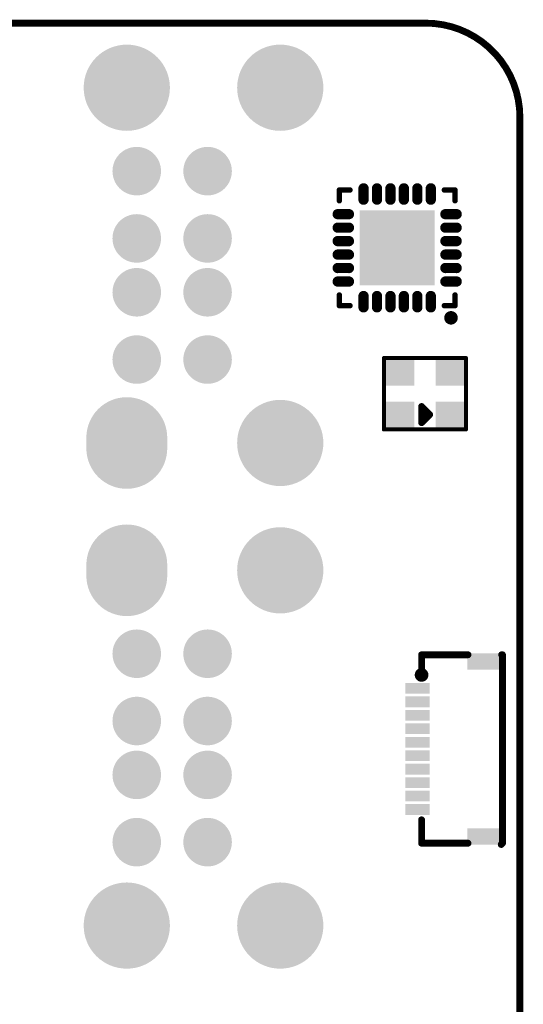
# Model space of a CAD drawing. Header units: millimetres. Extents: x 33.87 to 37.23, y 19.07 to 21.28.
# Tile 9 of 9: x 36.49 to 37.23, y 19.84 to 21.28. Entities that reach past the tile are written whole.
import ezdxf

# ---------------------------------------------------------------- set-up
doc = ezdxf.new("R2010")
doc.units = ezdxf.units.MM
doc.header["$MEASUREMENT"] = 0
for name, color, linetype in [('BottomLayer', 5, 'Continuous'), ('BottomOverlay', 54, 'Continuous'), ('BottomPaste', 16, 'Continuous'), ('BottomSolder', 6, 'Continuous'), ('KeepOutLayer', 6, 'Continuous'), ('MidLayer1', 16, 'Continuous'), ('MidLayer2', 76, 'Continuous'), ('MidLayer3', 90, 'Continuous'), ('MidLayer4', 156, 'Continuous'), ('MidLayer5', 130, 'Continuous'), ('MidLayer6', 216, 'Continuous'), ('MultiLayer', 9, 'Continuous')]:
    doc.layers.add(name, color=color, linetype=linetype)

# ---------------------------------------------------------------- blocks, each defined once
blk = doc.blocks.new('USB_HOST_2_16')
at = {"layer": 'BottomLayer'}
for points, const_width in [([(-0.1417, 0.2598, 1), (-0.0827, 0.2598, 1)], 0.0591), ([(0.0827, 0.2598, 1), (0.1417, 0.2598, 1)], 0.0591), ([(-0.1134, 0.1378, 1), (-0.0819, 0.1378, 1)], 0.0315), ([(-0.0098, 0.1378, 1), (0.0217, 0.1378, 1)], 0.0315), ([(-0.1134, 0.0394, 1), (-0.0819, 0.0394, 1)], 0.0315), ([(-0.0098, 0.0394, 1), (0.0217, 0.0394, 1)], 0.0315), ([(-0.1134, -0.0394, 1), (-0.0819, -0.0394, 1)], 0.0315), ([(-0.0098, -0.0394, 1), (0.0217, -0.0394, 1)], 0.0315), ([(-0.1134, -0.1378, 1), (-0.0819, -0.1378, 1)], 0.0315), ([(-0.0098, -0.1378, 1), (0.0217, -0.1378, 1)], 0.0315), ([(-0.1398, -0.252, 1), (-0.0846, -0.252, 1)], 0.0551), ([(0.0827, -0.2598, 1), (0.1417, -0.2598, 1)], 0.0591), ([(-0.1398, -0.2677, 1), (-0.0846, -0.2677, 1)], 0.0551)]:
    blk.add_lwpolyline(points, format="xyb", close=True, dxfattribs=dict(at, const_width=const_width))
at = {"layer": 'BottomLayer', "const_width": 0.1102}
blk.add_lwpolyline([(-0.1122, -0.252), (-0.1122, -0.2677)], dxfattribs=at)
at = {"layer": 'BottomSolder'}
for points, const_width in [([(-0.1437, 0.2598, 1), (-0.0807, 0.2598, 1)], 0.0631), ([(0.0807, 0.2598, 1), (0.1437, 0.2598, 1)], 0.0631), ([(-0.1154, 0.1378, 1), (-0.0799, 0.1378, 1)], 0.0355), ([(-0.0118, 0.1378, 1), (0.0237, 0.1378, 1)], 0.0355), ([(-0.1154, 0.0394, 1), (-0.0799, 0.0394, 1)], 0.0355), ([(-0.0118, 0.0394, 1), (0.0237, 0.0394, 1)], 0.0355), ([(-0.1154, -0.0394, 1), (-0.0799, -0.0394, 1)], 0.0355), ([(-0.0118, -0.0394, 1), (0.0237, -0.0394, 1)], 0.0355), ([(-0.1154, -0.1378, 1), (-0.0799, -0.1378, 1)], 0.0355), ([(-0.0118, -0.1378, 1), (0.0237, -0.1378, 1)], 0.0355), ([(-0.1418, -0.252, 1), (-0.0826, -0.252, 1)], 0.0591), ([(0.0807, -0.2598, 1), (0.1437, -0.2598, 1)], 0.0631), ([(-0.1418, -0.2677, 1), (-0.0826, -0.2677, 1)], 0.0591)]:
    blk.add_lwpolyline(points, format="xyb", close=True, dxfattribs=dict(at, const_width=const_width))
at = {"layer": 'BottomSolder', "const_width": 0.1182}
blk.add_lwpolyline([(-0.1122, -0.252), (-0.1122, -0.2677)], dxfattribs=at)
at = {"layer": 'MidLayer1'}
for points, const_width in [([(-0.1417, 0.2598, 1), (-0.0827, 0.2598, 1)], 0.0591), ([(0.0827, 0.2598, 1), (0.1417, 0.2598, 1)], 0.0591), ([(-0.1134, 0.1378, 1), (-0.0819, 0.1378, 1)], 0.0315), ([(-0.0098, 0.1378, 1), (0.0217, 0.1378, 1)], 0.0315), ([(-0.1134, 0.0394, 1), (-0.0819, 0.0394, 1)], 0.0315), ([(-0.0098, 0.0394, 1), (0.0217, 0.0394, 1)], 0.0315), ([(-0.1134, -0.0394, 1), (-0.0819, -0.0394, 1)], 0.0315), ([(-0.0098, -0.0394, 1), (0.0217, -0.0394, 1)], 0.0315), ([(-0.1134, -0.1378, 1), (-0.0819, -0.1378, 1)], 0.0315), ([(-0.0098, -0.1378, 1), (0.0217, -0.1378, 1)], 0.0315), ([(-0.1398, -0.252, 1), (-0.0846, -0.252, 1)], 0.0551), ([(0.0827, -0.2598, 1), (0.1417, -0.2598, 1)], 0.0591), ([(-0.1398, -0.2677, 1), (-0.0846, -0.2677, 1)], 0.0551)]:
    blk.add_lwpolyline(points, format="xyb", close=True, dxfattribs=dict(at, const_width=const_width))
at = {"layer": 'MidLayer1', "const_width": 0.1102}
blk.add_lwpolyline([(-0.1122, -0.252), (-0.1122, -0.2677)], dxfattribs=at)
at = {"layer": 'MidLayer2'}
for points, const_width in [([(-0.1417, 0.2598, 1), (-0.0827, 0.2598, 1)], 0.0591), ([(0.0827, 0.2598, 1), (0.1417, 0.2598, 1)], 0.0591), ([(-0.1134, 0.1378, 1), (-0.0819, 0.1378, 1)], 0.0315), ([(-0.0098, 0.1378, 1), (0.0217, 0.1378, 1)], 0.0315), ([(-0.1134, 0.0394, 1), (-0.0819, 0.0394, 1)], 0.0315), ([(-0.0098, 0.0394, 1), (0.0217, 0.0394, 1)], 0.0315), ([(-0.1134, -0.0394, 1), (-0.0819, -0.0394, 1)], 0.0315), ([(-0.0098, -0.0394, 1), (0.0217, -0.0394, 1)], 0.0315), ([(-0.1134, -0.1378, 1), (-0.0819, -0.1378, 1)], 0.0315), ([(-0.0098, -0.1378, 1), (0.0217, -0.1378, 1)], 0.0315), ([(-0.1398, -0.252, 1), (-0.0846, -0.252, 1)], 0.0551), ([(0.0827, -0.2598, 1), (0.1417, -0.2598, 1)], 0.0591), ([(-0.1398, -0.2677, 1), (-0.0846, -0.2677, 1)], 0.0551)]:
    blk.add_lwpolyline(points, format="xyb", close=True, dxfattribs=dict(at, const_width=const_width))
at = {"layer": 'MidLayer2', "const_width": 0.1102}
blk.add_lwpolyline([(-0.1122, -0.252), (-0.1122, -0.2677)], dxfattribs=at)
at = {"layer": 'MidLayer3'}
for points, const_width in [([(-0.1417, 0.2598, 1), (-0.0827, 0.2598, 1)], 0.0591), ([(0.0827, 0.2598, 1), (0.1417, 0.2598, 1)], 0.0591), ([(-0.1134, 0.1378, 1), (-0.0819, 0.1378, 1)], 0.0315), ([(-0.0098, 0.1378, 1), (0.0217, 0.1378, 1)], 0.0315), ([(-0.1134, 0.0394, 1), (-0.0819, 0.0394, 1)], 0.0315), ([(-0.0098, 0.0394, 1), (0.0217, 0.0394, 1)], 0.0315), ([(-0.1134, -0.0394, 1), (-0.0819, -0.0394, 1)], 0.0315), ([(-0.0098, -0.0394, 1), (0.0217, -0.0394, 1)], 0.0315), ([(-0.1134, -0.1378, 1), (-0.0819, -0.1378, 1)], 0.0315), ([(-0.0098, -0.1378, 1), (0.0217, -0.1378, 1)], 0.0315), ([(-0.1398, -0.252, 1), (-0.0846, -0.252, 1)], 0.0551), ([(0.0827, -0.2598, 1), (0.1417, -0.2598, 1)], 0.0591), ([(-0.1398, -0.2677, 1), (-0.0846, -0.2677, 1)], 0.0551)]:
    blk.add_lwpolyline(points, format="xyb", close=True, dxfattribs=dict(at, const_width=const_width))
at = {"layer": 'MidLayer3', "const_width": 0.1102}
blk.add_lwpolyline([(-0.1122, -0.252), (-0.1122, -0.2677)], dxfattribs=at)
at = {"layer": 'MidLayer4'}
for points, const_width in [([(-0.1417, 0.2598, 1), (-0.0827, 0.2598, 1)], 0.0591), ([(0.0827, 0.2598, 1), (0.1417, 0.2598, 1)], 0.0591), ([(-0.1134, 0.1378, 1), (-0.0819, 0.1378, 1)], 0.0315), ([(-0.0098, 0.1378, 1), (0.0217, 0.1378, 1)], 0.0315), ([(-0.1134, 0.0394, 1), (-0.0819, 0.0394, 1)], 0.0315), ([(-0.0098, 0.0394, 1), (0.0217, 0.0394, 1)], 0.0315), ([(-0.1134, -0.0394, 1), (-0.0819, -0.0394, 1)], 0.0315), ([(-0.0098, -0.0394, 1), (0.0217, -0.0394, 1)], 0.0315), ([(-0.1134, -0.1378, 1), (-0.0819, -0.1378, 1)], 0.0315), ([(-0.0098, -0.1378, 1), (0.0217, -0.1378, 1)], 0.0315), ([(-0.1398, -0.252, 1), (-0.0846, -0.252, 1)], 0.0551), ([(0.0827, -0.2598, 1), (0.1417, -0.2598, 1)], 0.0591), ([(-0.1398, -0.2677, 1), (-0.0846, -0.2677, 1)], 0.0551)]:
    blk.add_lwpolyline(points, format="xyb", close=True, dxfattribs=dict(at, const_width=const_width))
at = {"layer": 'MidLayer4', "const_width": 0.1102}
blk.add_lwpolyline([(-0.1122, -0.252), (-0.1122, -0.2677)], dxfattribs=at)
at = {"layer": 'MidLayer5'}
for points, const_width in [([(-0.1417, 0.2598, 1), (-0.0827, 0.2598, 1)], 0.0591), ([(0.0827, 0.2598, 1), (0.1417, 0.2598, 1)], 0.0591), ([(-0.1134, 0.1378, 1), (-0.0819, 0.1378, 1)], 0.0315), ([(-0.0098, 0.1378, 1), (0.0217, 0.1378, 1)], 0.0315), ([(-0.1134, 0.0394, 1), (-0.0819, 0.0394, 1)], 0.0315), ([(-0.0098, 0.0394, 1), (0.0217, 0.0394, 1)], 0.0315), ([(-0.1134, -0.0394, 1), (-0.0819, -0.0394, 1)], 0.0315), ([(-0.0098, -0.0394, 1), (0.0217, -0.0394, 1)], 0.0315), ([(-0.1134, -0.1378, 1), (-0.0819, -0.1378, 1)], 0.0315), ([(-0.0098, -0.1378, 1), (0.0217, -0.1378, 1)], 0.0315), ([(-0.1398, -0.252, 1), (-0.0846, -0.252, 1)], 0.0551), ([(0.0827, -0.2598, 1), (0.1417, -0.2598, 1)], 0.0591), ([(-0.1398, -0.2677, 1), (-0.0846, -0.2677, 1)], 0.0551)]:
    blk.add_lwpolyline(points, format="xyb", close=True, dxfattribs=dict(at, const_width=const_width))
at = {"layer": 'MidLayer5', "const_width": 0.1102}
blk.add_lwpolyline([(-0.1122, -0.252), (-0.1122, -0.2677)], dxfattribs=at)
at = {"layer": 'MidLayer6'}
for points, const_width in [([(-0.1417, 0.2598, 1), (-0.0827, 0.2598, 1)], 0.0591), ([(0.0827, 0.2598, 1), (0.1417, 0.2598, 1)], 0.0591), ([(-0.1134, 0.1378, 1), (-0.0819, 0.1378, 1)], 0.0315), ([(-0.0098, 0.1378, 1), (0.0217, 0.1378, 1)], 0.0315), ([(-0.1134, 0.0394, 1), (-0.0819, 0.0394, 1)], 0.0315), ([(-0.0098, 0.0394, 1), (0.0217, 0.0394, 1)], 0.0315), ([(-0.1134, -0.0394, 1), (-0.0819, -0.0394, 1)], 0.0315), ([(-0.0098, -0.0394, 1), (0.0217, -0.0394, 1)], 0.0315), ([(-0.1134, -0.1378, 1), (-0.0819, -0.1378, 1)], 0.0315), ([(-0.0098, -0.1378, 1), (0.0217, -0.1378, 1)], 0.0315), ([(-0.1398, -0.252, 1), (-0.0846, -0.252, 1)], 0.0551), ([(0.0827, -0.2598, 1), (0.1417, -0.2598, 1)], 0.0591), ([(-0.1398, -0.2677, 1), (-0.0846, -0.2677, 1)], 0.0551)]:
    blk.add_lwpolyline(points, format="xyb", close=True, dxfattribs=dict(at, const_width=const_width))
at = {"layer": 'MidLayer6', "const_width": 0.1102}
blk.add_lwpolyline([(-0.1122, -0.252), (-0.1122, -0.2677)], dxfattribs=at)
at = {"layer": 'MultiLayer'}
for points, const_width in [([(-0.1417, 0.2598, 1), (-0.0827, 0.2598, 1)], 0.0591), ([(0.0827, 0.2598, 1), (0.1417, 0.2598, 1)], 0.0591), ([(-0.1134, 0.1378, 1), (-0.0819, 0.1378, 1)], 0.0315), ([(-0.0098, 0.1378, 1), (0.0217, 0.1378, 1)], 0.0315), ([(-0.1134, 0.0394, 1), (-0.0819, 0.0394, 1)], 0.0315), ([(-0.0098, 0.0394, 1), (0.0217, 0.0394, 1)], 0.0315), ([(-0.1134, -0.0394, 1), (-0.0819, -0.0394, 1)], 0.0315), ([(-0.0098, -0.0394, 1), (0.0217, -0.0394, 1)], 0.0315), ([(-0.1134, -0.1378, 1), (-0.0819, -0.1378, 1)], 0.0315), ([(-0.0098, -0.1378, 1), (0.0217, -0.1378, 1)], 0.0315), ([(-0.1398, -0.252, 1), (-0.0846, -0.252, 1)], 0.0551), ([(0.0827, -0.2598, 1), (0.1417, -0.2598, 1)], 0.0591), ([(-0.1398, -0.2677, 1), (-0.0846, -0.2677, 1)], 0.0551)]:
    blk.add_lwpolyline(points, format="xyb", close=True, dxfattribs=dict(at, const_width=const_width))
at = {"layer": 'MultiLayer', "const_width": 0.1102}
blk.add_lwpolyline([(-0.1122, -0.252), (-0.1122, -0.2677)], dxfattribs=at)
blk = doc.blocks.new('USB_HOST_2_17')
at = {"layer": 'BottomLayer', "const_width": 0.1102}
blk.add_lwpolyline([(-0.1122, 0.2677), (-0.1122, 0.252)], dxfattribs=at)
at = {"layer": 'BottomLayer'}
for points, const_width in [([(-0.1398, 0.2677, 1), (-0.0846, 0.2677, 1)], 0.0551), ([(0.0827, 0.2598, 1), (0.1417, 0.2598, 1)], 0.0591), ([(-0.1398, 0.252, 1), (-0.0846, 0.252, 1)], 0.0551), ([(-0.1134, 0.1378, 1), (-0.0819, 0.1378, 1)], 0.0315), ([(-0.0098, 0.1378, 1), (0.0217, 0.1378, 1)], 0.0315), ([(-0.1134, 0.0394, 1), (-0.0819, 0.0394, 1)], 0.0315), ([(-0.0098, 0.0394, 1), (0.0217, 0.0394, 1)], 0.0315), ([(-0.1134, -0.0394, 1), (-0.0819, -0.0394, 1)], 0.0315), ([(-0.0098, -0.0394, 1), (0.0217, -0.0394, 1)], 0.0315), ([(-0.1134, -0.1378, 1), (-0.0819, -0.1378, 1)], 0.0315), ([(-0.0098, -0.1378, 1), (0.0217, -0.1378, 1)], 0.0315), ([(-0.1417, -0.2598, 1), (-0.0827, -0.2598, 1)], 0.0591), ([(0.0827, -0.2598, 1), (0.1417, -0.2598, 1)], 0.0591)]:
    blk.add_lwpolyline(points, format="xyb", close=True, dxfattribs=dict(at, const_width=const_width))
at = {"layer": 'BottomSolder', "const_width": 0.1182}
blk.add_lwpolyline([(-0.1122, 0.2677), (-0.1122, 0.252)], dxfattribs=at)
at = {"layer": 'BottomSolder'}
for points, const_width in [([(-0.1418, 0.2677, 1), (-0.0826, 0.2677, 1)], 0.0591), ([(0.0807, 0.2598, 1), (0.1437, 0.2598, 1)], 0.0631), ([(-0.1418, 0.252, 1), (-0.0826, 0.252, 1)], 0.0591), ([(-0.1154, 0.1378, 1), (-0.0799, 0.1378, 1)], 0.0355), ([(-0.0118, 0.1378, 1), (0.0237, 0.1378, 1)], 0.0355), ([(-0.1154, 0.0394, 1), (-0.0799, 0.0394, 1)], 0.0355), ([(-0.0118, 0.0394, 1), (0.0237, 0.0394, 1)], 0.0355), ([(-0.1154, -0.0394, 1), (-0.0799, -0.0394, 1)], 0.0355), ([(-0.0118, -0.0394, 1), (0.0237, -0.0394, 1)], 0.0355), ([(-0.1154, -0.1378, 1), (-0.0799, -0.1378, 1)], 0.0355), ([(-0.0118, -0.1378, 1), (0.0237, -0.1378, 1)], 0.0355), ([(-0.1437, -0.2598, 1), (-0.0807, -0.2598, 1)], 0.0631), ([(0.0807, -0.2598, 1), (0.1437, -0.2598, 1)], 0.0631)]:
    blk.add_lwpolyline(points, format="xyb", close=True, dxfattribs=dict(at, const_width=const_width))
at = {"layer": 'MidLayer1', "const_width": 0.1102}
blk.add_lwpolyline([(-0.1122, 0.2677), (-0.1122, 0.252)], dxfattribs=at)
at = {"layer": 'MidLayer1'}
for points, const_width in [([(-0.1398, 0.2677, 1), (-0.0846, 0.2677, 1)], 0.0551), ([(0.0827, 0.2598, 1), (0.1417, 0.2598, 1)], 0.0591), ([(-0.1398, 0.252, 1), (-0.0846, 0.252, 1)], 0.0551), ([(-0.1134, 0.1378, 1), (-0.0819, 0.1378, 1)], 0.0315), ([(-0.0098, 0.1378, 1), (0.0217, 0.1378, 1)], 0.0315), ([(-0.1134, 0.0394, 1), (-0.0819, 0.0394, 1)], 0.0315), ([(-0.0098, 0.0394, 1), (0.0217, 0.0394, 1)], 0.0315), ([(-0.1134, -0.0394, 1), (-0.0819, -0.0394, 1)], 0.0315), ([(-0.0098, -0.0394, 1), (0.0217, -0.0394, 1)], 0.0315), ([(-0.1134, -0.1378, 1), (-0.0819, -0.1378, 1)], 0.0315), ([(-0.0098, -0.1378, 1), (0.0217, -0.1378, 1)], 0.0315), ([(-0.1417, -0.2598, 1), (-0.0827, -0.2598, 1)], 0.0591), ([(0.0827, -0.2598, 1), (0.1417, -0.2598, 1)], 0.0591)]:
    blk.add_lwpolyline(points, format="xyb", close=True, dxfattribs=dict(at, const_width=const_width))
at = {"layer": 'MidLayer2', "const_width": 0.1102}
blk.add_lwpolyline([(-0.1122, 0.2677), (-0.1122, 0.252)], dxfattribs=at)
at = {"layer": 'MidLayer2'}
for points, const_width in [([(-0.1398, 0.2677, 1), (-0.0846, 0.2677, 1)], 0.0551), ([(0.0827, 0.2598, 1), (0.1417, 0.2598, 1)], 0.0591), ([(-0.1398, 0.252, 1), (-0.0846, 0.252, 1)], 0.0551), ([(-0.1134, 0.1378, 1), (-0.0819, 0.1378, 1)], 0.0315), ([(-0.0098, 0.1378, 1), (0.0217, 0.1378, 1)], 0.0315), ([(-0.1134, 0.0394, 1), (-0.0819, 0.0394, 1)], 0.0315), ([(-0.0098, 0.0394, 1), (0.0217, 0.0394, 1)], 0.0315), ([(-0.1134, -0.0394, 1), (-0.0819, -0.0394, 1)], 0.0315), ([(-0.0098, -0.0394, 1), (0.0217, -0.0394, 1)], 0.0315), ([(-0.1134, -0.1378, 1), (-0.0819, -0.1378, 1)], 0.0315), ([(-0.0098, -0.1378, 1), (0.0217, -0.1378, 1)], 0.0315), ([(-0.1417, -0.2598, 1), (-0.0827, -0.2598, 1)], 0.0591), ([(0.0827, -0.2598, 1), (0.1417, -0.2598, 1)], 0.0591)]:
    blk.add_lwpolyline(points, format="xyb", close=True, dxfattribs=dict(at, const_width=const_width))
at = {"layer": 'MidLayer3', "const_width": 0.1102}
blk.add_lwpolyline([(-0.1122, 0.2677), (-0.1122, 0.252)], dxfattribs=at)
at = {"layer": 'MidLayer3'}
for points, const_width in [([(-0.1398, 0.2677, 1), (-0.0846, 0.2677, 1)], 0.0551), ([(0.0827, 0.2598, 1), (0.1417, 0.2598, 1)], 0.0591), ([(-0.1398, 0.252, 1), (-0.0846, 0.252, 1)], 0.0551), ([(-0.1134, 0.1378, 1), (-0.0819, 0.1378, 1)], 0.0315), ([(-0.0098, 0.1378, 1), (0.0217, 0.1378, 1)], 0.0315), ([(-0.1134, 0.0394, 1), (-0.0819, 0.0394, 1)], 0.0315), ([(-0.0098, 0.0394, 1), (0.0217, 0.0394, 1)], 0.0315), ([(-0.1134, -0.0394, 1), (-0.0819, -0.0394, 1)], 0.0315), ([(-0.0098, -0.0394, 1), (0.0217, -0.0394, 1)], 0.0315), ([(-0.1134, -0.1378, 1), (-0.0819, -0.1378, 1)], 0.0315), ([(-0.0098, -0.1378, 1), (0.0217, -0.1378, 1)], 0.0315), ([(-0.1417, -0.2598, 1), (-0.0827, -0.2598, 1)], 0.0591), ([(0.0827, -0.2598, 1), (0.1417, -0.2598, 1)], 0.0591)]:
    blk.add_lwpolyline(points, format="xyb", close=True, dxfattribs=dict(at, const_width=const_width))
at = {"layer": 'MidLayer4', "const_width": 0.1102}
blk.add_lwpolyline([(-0.1122, 0.2677), (-0.1122, 0.252)], dxfattribs=at)
at = {"layer": 'MidLayer4'}
for points, const_width in [([(-0.1398, 0.2677, 1), (-0.0846, 0.2677, 1)], 0.0551), ([(0.0827, 0.2598, 1), (0.1417, 0.2598, 1)], 0.0591), ([(-0.1398, 0.252, 1), (-0.0846, 0.252, 1)], 0.0551), ([(-0.1134, 0.1378, 1), (-0.0819, 0.1378, 1)], 0.0315), ([(-0.0098, 0.1378, 1), (0.0217, 0.1378, 1)], 0.0315), ([(-0.1134, 0.0394, 1), (-0.0819, 0.0394, 1)], 0.0315), ([(-0.0098, 0.0394, 1), (0.0217, 0.0394, 1)], 0.0315), ([(-0.1134, -0.0394, 1), (-0.0819, -0.0394, 1)], 0.0315), ([(-0.0098, -0.0394, 1), (0.0217, -0.0394, 1)], 0.0315), ([(-0.1134, -0.1378, 1), (-0.0819, -0.1378, 1)], 0.0315), ([(-0.0098, -0.1378, 1), (0.0217, -0.1378, 1)], 0.0315), ([(-0.1417, -0.2598, 1), (-0.0827, -0.2598, 1)], 0.0591), ([(0.0827, -0.2598, 1), (0.1417, -0.2598, 1)], 0.0591)]:
    blk.add_lwpolyline(points, format="xyb", close=True, dxfattribs=dict(at, const_width=const_width))
at = {"layer": 'MidLayer5', "const_width": 0.1102}
blk.add_lwpolyline([(-0.1122, 0.2677), (-0.1122, 0.252)], dxfattribs=at)
at = {"layer": 'MidLayer5'}
for points, const_width in [([(-0.1398, 0.2677, 1), (-0.0846, 0.2677, 1)], 0.0551), ([(0.0827, 0.2598, 1), (0.1417, 0.2598, 1)], 0.0591), ([(-0.1398, 0.252, 1), (-0.0846, 0.252, 1)], 0.0551), ([(-0.1134, 0.1378, 1), (-0.0819, 0.1378, 1)], 0.0315), ([(-0.0098, 0.1378, 1), (0.0217, 0.1378, 1)], 0.0315), ([(-0.1134, 0.0394, 1), (-0.0819, 0.0394, 1)], 0.0315), ([(-0.0098, 0.0394, 1), (0.0217, 0.0394, 1)], 0.0315), ([(-0.1134, -0.0394, 1), (-0.0819, -0.0394, 1)], 0.0315), ([(-0.0098, -0.0394, 1), (0.0217, -0.0394, 1)], 0.0315), ([(-0.1134, -0.1378, 1), (-0.0819, -0.1378, 1)], 0.0315), ([(-0.0098, -0.1378, 1), (0.0217, -0.1378, 1)], 0.0315), ([(-0.1417, -0.2598, 1), (-0.0827, -0.2598, 1)], 0.0591), ([(0.0827, -0.2598, 1), (0.1417, -0.2598, 1)], 0.0591)]:
    blk.add_lwpolyline(points, format="xyb", close=True, dxfattribs=dict(at, const_width=const_width))
at = {"layer": 'MidLayer6', "const_width": 0.1102}
blk.add_lwpolyline([(-0.1122, 0.2677), (-0.1122, 0.252)], dxfattribs=at)
at = {"layer": 'MidLayer6'}
for points, const_width in [([(-0.1398, 0.2677, 1), (-0.0846, 0.2677, 1)], 0.0551), ([(0.0827, 0.2598, 1), (0.1417, 0.2598, 1)], 0.0591), ([(-0.1398, 0.252, 1), (-0.0846, 0.252, 1)], 0.0551), ([(-0.1134, 0.1378, 1), (-0.0819, 0.1378, 1)], 0.0315), ([(-0.0098, 0.1378, 1), (0.0217, 0.1378, 1)], 0.0315), ([(-0.1134, 0.0394, 1), (-0.0819, 0.0394, 1)], 0.0315), ([(-0.0098, 0.0394, 1), (0.0217, 0.0394, 1)], 0.0315), ([(-0.1134, -0.0394, 1), (-0.0819, -0.0394, 1)], 0.0315), ([(-0.0098, -0.0394, 1), (0.0217, -0.0394, 1)], 0.0315), ([(-0.1134, -0.1378, 1), (-0.0819, -0.1378, 1)], 0.0315), ([(-0.0098, -0.1378, 1), (0.0217, -0.1378, 1)], 0.0315), ([(-0.1417, -0.2598, 1), (-0.0827, -0.2598, 1)], 0.0591), ([(0.0827, -0.2598, 1), (0.1417, -0.2598, 1)], 0.0591)]:
    blk.add_lwpolyline(points, format="xyb", close=True, dxfattribs=dict(at, const_width=const_width))
at = {"layer": 'MultiLayer', "const_width": 0.1102}
blk.add_lwpolyline([(-0.1122, 0.2677), (-0.1122, 0.252)], dxfattribs=at)
at = {"layer": 'MultiLayer'}
for points, const_width in [([(-0.1398, 0.2677, 1), (-0.0846, 0.2677, 1)], 0.0551), ([(0.0827, 0.2598, 1), (0.1417, 0.2598, 1)], 0.0591), ([(-0.1398, 0.252, 1), (-0.0846, 0.252, 1)], 0.0551), ([(-0.1134, 0.1378, 1), (-0.0819, 0.1378, 1)], 0.0315), ([(-0.0098, 0.1378, 1), (0.0217, 0.1378, 1)], 0.0315), ([(-0.1134, 0.0394, 1), (-0.0819, 0.0394, 1)], 0.0315), ([(-0.0098, 0.0394, 1), (0.0217, 0.0394, 1)], 0.0315), ([(-0.1134, -0.0394, 1), (-0.0819, -0.0394, 1)], 0.0315), ([(-0.0098, -0.0394, 1), (0.0217, -0.0394, 1)], 0.0315), ([(-0.1134, -0.1378, 1), (-0.0819, -0.1378, 1)], 0.0315), ([(-0.0098, -0.1378, 1), (0.0217, -0.1378, 1)], 0.0315), ([(-0.1417, -0.2598, 1), (-0.0827, -0.2598, 1)], 0.0591), ([(0.0827, -0.2598, 1), (0.1417, -0.2598, 1)], 0.0591)]:
    blk.add_lwpolyline(points, format="xyb", close=True, dxfattribs=dict(at, const_width=const_width))
blk = doc.blocks.new('CH334F_B_46')
at = {"layer": 'BottomLayer', "const_width": 0.011}
for points in [[(-0.0492, 0.0705), (-0.0492, 0.087)], [(-0.0295, 0.0705), (-0.0295, 0.087)], [(-0.0098, 0.0705), (-0.0098, 0.087)], [(0.0098, 0.0705), (0.0098, 0.087)], [(0.0295, 0.0705), (0.0295, 0.087)], [(0.0492, 0.0705), (0.0492, 0.087)], [(-0.087, 0.0492), (-0.0705, 0.0492)], [(0.0705, 0.0492), (0.087, 0.0492)], [(-0.087, 0.0295), (-0.0705, 0.0295)], [(0.0705, 0.0295), (0.087, 0.0295)], [(-0.087, 0.0098), (-0.0705, 0.0098)], [(0.0705, 0.0098), (0.087, 0.0098)], [(-0.087, -0.0098), (-0.0705, -0.0098)], [(0.0705, -0.0098), (0.087, -0.0098)], [(-0.087, -0.0295), (-0.0705, -0.0295)], [(0.0705, -0.0295), (0.087, -0.0295)], [(-0.087, -0.0492), (-0.0705, -0.0492)], [(0.0705, -0.0492), (0.087, -0.0492)], [(-0.0492, -0.087), (-0.0492, -0.0705)], [(-0.0295, -0.087), (-0.0295, -0.0705)], [(-0.0098, -0.087), (-0.0098, -0.0705)], [(0.0098, -0.087), (0.0098, -0.0705)], [(0.0295, -0.087), (0.0295, -0.0705)], [(0.0492, -0.087), (0.0492, -0.0705)]]:
    blk.add_lwpolyline(points, dxfattribs=at)
at = {"layer": 'BottomLayer', "const_width": 0.00551}
for points in [[(-0.052, 0.087, 1), (-0.0465, 0.087, 1)], [(-0.0323, 0.087, 1), (-0.0268, 0.087, 1)], [(-0.0126, 0.087, 1), (-0.0071, 0.087, 1)], [(0.0071, 0.087, 1), (0.0126, 0.087, 1)], [(0.0268, 0.087, 1), (0.0323, 0.087, 1)], [(0.0465, 0.087, 1), (0.052, 0.087, 1)], [(-0.052, 0.0705, 1), (-0.0465, 0.0705, 1)], [(-0.0323, 0.0705, 1), (-0.0268, 0.0705, 1)], [(-0.0126, 0.0705, 1), (-0.0071, 0.0705, 1)], [(0.0071, 0.0705, 1), (0.0126, 0.0705, 1)], [(0.0268, 0.0705, 1), (0.0323, 0.0705, 1)], [(0.0465, 0.0705, 1), (0.052, 0.0705, 1)], [(-0.0898, 0.0492, 1), (-0.0843, 0.0492, 1)], [(-0.0732, 0.0492, 1), (-0.0677, 0.0492, 1)], [(0.0677, 0.0492, 1), (0.0732, 0.0492, 1)], [(0.0843, 0.0492, 1), (0.0898, 0.0492, 1)], [(-0.0898, 0.0295, 1), (-0.0843, 0.0295, 1)], [(-0.0732, 0.0295, 1), (-0.0677, 0.0295, 1)], [(0.0677, 0.0295, 1), (0.0732, 0.0295, 1)], [(0.0843, 0.0295, 1), (0.0898, 0.0295, 1)], [(-0.0898, 0.0098, 1), (-0.0843, 0.0098, 1)], [(-0.0732, 0.0098, 1), (-0.0677, 0.0098, 1)], [(0.0677, 0.0098, 1), (0.0732, 0.0098, 1)], [(0.0843, 0.0098, 1), (0.0898, 0.0098, 1)], [(-0.0898, -0.0098, 1), (-0.0843, -0.0098, 1)], [(-0.0732, -0.0098, 1), (-0.0677, -0.0098, 1)], [(0.0677, -0.0098, 1), (0.0732, -0.0098, 1)], [(0.0843, -0.0098, 1), (0.0898, -0.0098, 1)], [(-0.0898, -0.0295, 1), (-0.0843, -0.0295, 1)], [(-0.0732, -0.0295, 1), (-0.0677, -0.0295, 1)], [(0.0677, -0.0295, 1), (0.0732, -0.0295, 1)], [(0.0843, -0.0295, 1), (0.0898, -0.0295, 1)], [(-0.0898, -0.0492, 1), (-0.0843, -0.0492, 1)], [(-0.0732, -0.0492, 1), (-0.0677, -0.0492, 1)], [(0.0677, -0.0492, 1), (0.0732, -0.0492, 1)], [(0.0843, -0.0492, 1), (0.0898, -0.0492, 1)], [(-0.052, -0.0705, 1), (-0.0465, -0.0705, 1)], [(-0.0323, -0.0705, 1), (-0.0268, -0.0705, 1)], [(-0.0126, -0.0705, 1), (-0.0071, -0.0705, 1)], [(0.0071, -0.0705, 1), (0.0126, -0.0705, 1)], [(0.0268, -0.0705, 1), (0.0323, -0.0705, 1)], [(0.0465, -0.0705, 1), (0.052, -0.0705, 1)], [(-0.052, -0.087, 1), (-0.0465, -0.087, 1)], [(-0.0323, -0.087, 1), (-0.0268, -0.087, 1)], [(-0.0126, -0.087, 1), (-0.0071, -0.087, 1)], [(0.0071, -0.087, 1), (0.0126, -0.087, 1)], [(0.0268, -0.087, 1), (0.0323, -0.087, 1)], [(0.0465, -0.087, 1), (0.052, -0.087, 1)]]:
    blk.add_lwpolyline(points, format="xyb", close=True, dxfattribs=at)
at = {"layer": 'BottomLayer'}
blk.add_solid([(0.0528, 0.0528), (-0.0528, 0.0528), (0.0528, -0.0528), (-0.0528, -0.0528)], dxfattribs=at)
at = {"layer": 'BottomOverlay', "const_width": 0.00787}
for points in [[(-0.0846, 0.0689), (-0.0846, 0.0846)], [(-0.0689, 0.0846), (-0.0846, 0.0846)], [(0.0846, 0.0846), (0.0689, 0.0846)], [(0.0846, 0.0689), (0.0846, 0.0846)], [(-0.0846, -0.0846), (-0.0846, -0.0689)], [(0.0846, -0.0846), (0.0846, -0.0689)], [(-0.0689, -0.0846), (-0.0846, -0.0846)], [(0.0846, -0.0846), (0.0689, -0.0846)]]:
    blk.add_lwpolyline(points, dxfattribs=at)
at = {"layer": 'BottomOverlay'}
for points, const_width in [([(-0.0866, 0.0846, 1), (-0.0827, 0.0846, 1)], 0.00394), ([(-0.0866, 0.0846, 1), (-0.0827, 0.0846, 1)], 0.00394), ([(-0.0709, 0.0846, 1), (-0.0669, 0.0846, 1)], 0.00394), ([(0.0669, 0.0846, 1), (0.0709, 0.0846, 1)], 0.00394), ([(0.0827, 0.0846, 1), (0.0866, 0.0846, 1)], 0.00394), ([(0.0827, 0.0846, 1), (0.0866, 0.0846, 1)], 0.00394), ([(0.1073, 0.0787, 1), (0.0974, 0.0787, 1)], 0.00984), ([(-0.0866, 0.0689, 1), (-0.0827, 0.0689, 1)], 0.00394), ([(0.0827, 0.0689, 1), (0.0866, 0.0689, 1)], 0.00394), ([(0.095, 0.0787, 1), (0.0999, 0.0787, 1)], 0.00492), ([(0.1048, 0.0787, 1), (0.1097, 0.0787, 1)], 0.00492), ([(-0.0866, -0.0689, 1), (-0.0827, -0.0689, 1)], 0.00394), ([(0.0827, -0.0689, 1), (0.0866, -0.0689, 1)], 0.00394), ([(-0.0866, -0.0846, 1), (-0.0827, -0.0846, 1)], 0.00394), ([(-0.0866, -0.0846, 1), (-0.0827, -0.0846, 1)], 0.00394), ([(-0.0709, -0.0846, 1), (-0.0669, -0.0846, 1)], 0.00394), ([(0.0669, -0.0846, 1), (0.0709, -0.0846, 1)], 0.00394), ([(0.0827, -0.0846, 1), (0.0866, -0.0846, 1)], 0.00394), ([(0.0827, -0.0846, 1), (0.0866, -0.0846, 1)], 0.00394)]:
    blk.add_lwpolyline(points, format="xyb", close=True, dxfattribs=dict(at, const_width=const_width))
at = {"layer": 'BottomPaste', "const_width": 0.011}
for points in [[(-0.0492, 0.0705), (-0.0492, 0.087)], [(-0.0295, 0.0705), (-0.0295, 0.087)], [(-0.0098, 0.0705), (-0.0098, 0.087)], [(0.0098, 0.0705), (0.0098, 0.087)], [(0.0295, 0.0705), (0.0295, 0.087)], [(0.0492, 0.0705), (0.0492, 0.087)], [(-0.087, 0.0492), (-0.0705, 0.0492)], [(0.0705, 0.0492), (0.087, 0.0492)], [(-0.087, 0.0295), (-0.0705, 0.0295)], [(0.0705, 0.0295), (0.087, 0.0295)], [(-0.087, 0.0098), (-0.0705, 0.0098)], [(0.0705, 0.0098), (0.087, 0.0098)], [(-0.087, -0.0098), (-0.0705, -0.0098)], [(0.0705, -0.0098), (0.087, -0.0098)], [(-0.087, -0.0295), (-0.0705, -0.0295)], [(0.0705, -0.0295), (0.087, -0.0295)], [(-0.087, -0.0492), (-0.0705, -0.0492)], [(0.0705, -0.0492), (0.087, -0.0492)], [(-0.0492, -0.087), (-0.0492, -0.0705)], [(-0.0295, -0.087), (-0.0295, -0.0705)], [(-0.0098, -0.087), (-0.0098, -0.0705)], [(0.0098, -0.087), (0.0098, -0.0705)], [(0.0295, -0.087), (0.0295, -0.0705)], [(0.0492, -0.087), (0.0492, -0.0705)]]:
    blk.add_lwpolyline(points, dxfattribs=at)
at = {"layer": 'BottomPaste', "const_width": 0.00551}
for points in [[(-0.052, 0.087, 1), (-0.0465, 0.087, 1)], [(-0.0323, 0.087, 1), (-0.0268, 0.087, 1)], [(-0.0126, 0.087, 1), (-0.0071, 0.087, 1)], [(0.0071, 0.087, 1), (0.0126, 0.087, 1)], [(0.0268, 0.087, 1), (0.0323, 0.087, 1)], [(0.0465, 0.087, 1), (0.052, 0.087, 1)], [(-0.052, 0.0705, 1), (-0.0465, 0.0705, 1)], [(-0.0323, 0.0705, 1), (-0.0268, 0.0705, 1)], [(-0.0126, 0.0705, 1), (-0.0071, 0.0705, 1)], [(0.0071, 0.0705, 1), (0.0126, 0.0705, 1)], [(0.0268, 0.0705, 1), (0.0323, 0.0705, 1)], [(0.0465, 0.0705, 1), (0.052, 0.0705, 1)], [(-0.0898, 0.0492, 1), (-0.0843, 0.0492, 1)], [(-0.0732, 0.0492, 1), (-0.0677, 0.0492, 1)], [(0.0677, 0.0492, 1), (0.0732, 0.0492, 1)], [(0.0843, 0.0492, 1), (0.0898, 0.0492, 1)], [(-0.0898, 0.0295, 1), (-0.0843, 0.0295, 1)], [(-0.0732, 0.0295, 1), (-0.0677, 0.0295, 1)], [(0.0677, 0.0295, 1), (0.0732, 0.0295, 1)], [(0.0843, 0.0295, 1), (0.0898, 0.0295, 1)], [(-0.0898, 0.0098, 1), (-0.0843, 0.0098, 1)], [(-0.0732, 0.0098, 1), (-0.0677, 0.0098, 1)], [(0.0677, 0.0098, 1), (0.0732, 0.0098, 1)], [(0.0843, 0.0098, 1), (0.0898, 0.0098, 1)], [(-0.0898, -0.0098, 1), (-0.0843, -0.0098, 1)], [(-0.0732, -0.0098, 1), (-0.0677, -0.0098, 1)], [(0.0677, -0.0098, 1), (0.0732, -0.0098, 1)], [(0.0843, -0.0098, 1), (0.0898, -0.0098, 1)], [(-0.0898, -0.0295, 1), (-0.0843, -0.0295, 1)], [(-0.0732, -0.0295, 1), (-0.0677, -0.0295, 1)], [(0.0677, -0.0295, 1), (0.0732, -0.0295, 1)], [(0.0843, -0.0295, 1), (0.0898, -0.0295, 1)], [(-0.0898, -0.0492, 1), (-0.0843, -0.0492, 1)], [(-0.0732, -0.0492, 1), (-0.0677, -0.0492, 1)], [(0.0677, -0.0492, 1), (0.0732, -0.0492, 1)], [(0.0843, -0.0492, 1), (0.0898, -0.0492, 1)], [(-0.052, -0.0705, 1), (-0.0465, -0.0705, 1)], [(-0.0323, -0.0705, 1), (-0.0268, -0.0705, 1)], [(-0.0126, -0.0705, 1), (-0.0071, -0.0705, 1)], [(0.0071, -0.0705, 1), (0.0126, -0.0705, 1)], [(0.0268, -0.0705, 1), (0.0323, -0.0705, 1)], [(0.0465, -0.0705, 1), (0.052, -0.0705, 1)], [(-0.052, -0.087, 1), (-0.0465, -0.087, 1)], [(-0.0323, -0.087, 1), (-0.0268, -0.087, 1)], [(-0.0126, -0.087, 1), (-0.0071, -0.087, 1)], [(0.0071, -0.087, 1), (0.0126, -0.087, 1)], [(0.0268, -0.087, 1), (0.0323, -0.087, 1)], [(0.0465, -0.087, 1), (0.052, -0.087, 1)]]:
    blk.add_lwpolyline(points, format="xyb", close=True, dxfattribs=at)
at = {"layer": 'BottomPaste'}
blk.add_solid([(0.0528, 0.0528), (-0.0528, 0.0528), (0.0528, -0.0528), (-0.0528, -0.0528)], dxfattribs=at)
at = {"layer": 'BottomSolder', "const_width": 0.015}
for points in [[(-0.0492, 0.0705), (-0.0492, 0.087)], [(-0.0295, 0.0705), (-0.0295, 0.087)], [(-0.0098, 0.0705), (-0.0098, 0.087)], [(0.0098, 0.0705), (0.0098, 0.087)], [(0.0295, 0.0705), (0.0295, 0.087)], [(0.0492, 0.0705), (0.0492, 0.087)], [(-0.087, 0.0492), (-0.0705, 0.0492)], [(0.0705, 0.0492), (0.087, 0.0492)], [(-0.087, 0.0295), (-0.0705, 0.0295)], [(0.0705, 0.0295), (0.087, 0.0295)], [(-0.087, 0.0098), (-0.0705, 0.0098)], [(0.0705, 0.0098), (0.087, 0.0098)], [(-0.087, -0.0098), (-0.0705, -0.0098)], [(0.0705, -0.0098), (0.087, -0.0098)], [(-0.087, -0.0295), (-0.0705, -0.0295)], [(0.0705, -0.0295), (0.087, -0.0295)], [(-0.087, -0.0492), (-0.0705, -0.0492)], [(0.0705, -0.0492), (0.087, -0.0492)], [(-0.0492, -0.087), (-0.0492, -0.0705)], [(-0.0295, -0.087), (-0.0295, -0.0705)], [(-0.0098, -0.087), (-0.0098, -0.0705)], [(0.0098, -0.087), (0.0098, -0.0705)], [(0.0295, -0.087), (0.0295, -0.0705)], [(0.0492, -0.087), (0.0492, -0.0705)]]:
    blk.add_lwpolyline(points, dxfattribs=at)
at = {"layer": 'BottomSolder', "const_width": 0.00751}
for points in [[(-0.053, 0.087, 1), (-0.0455, 0.087, 1)], [(-0.0333, 0.087, 1), (-0.0258, 0.087, 1)], [(-0.0136, 0.087, 1), (-0.0061, 0.087, 1)], [(0.0061, 0.087, 1), (0.0136, 0.087, 1)], [(0.0258, 0.087, 1), (0.0333, 0.087, 1)], [(0.0455, 0.087, 1), (0.053, 0.087, 1)], [(-0.053, 0.0705, 1), (-0.0455, 0.0705, 1)], [(-0.0333, 0.0705, 1), (-0.0258, 0.0705, 1)], [(-0.0136, 0.0705, 1), (-0.0061, 0.0705, 1)], [(0.0061, 0.0705, 1), (0.0136, 0.0705, 1)], [(0.0258, 0.0705, 1), (0.0333, 0.0705, 1)], [(0.0455, 0.0705, 1), (0.053, 0.0705, 1)], [(-0.0908, 0.0492, 1), (-0.0833, 0.0492, 1)], [(-0.0742, 0.0492, 1), (-0.0667, 0.0492, 1)], [(0.0667, 0.0492, 1), (0.0742, 0.0492, 1)], [(0.0833, 0.0492, 1), (0.0908, 0.0492, 1)], [(-0.0908, 0.0295, 1), (-0.0833, 0.0295, 1)], [(-0.0742, 0.0295, 1), (-0.0667, 0.0295, 1)], [(0.0667, 0.0295, 1), (0.0742, 0.0295, 1)], [(0.0833, 0.0295, 1), (0.0908, 0.0295, 1)], [(-0.0908, 0.0098, 1), (-0.0833, 0.0098, 1)], [(-0.0742, 0.0098, 1), (-0.0667, 0.0098, 1)], [(0.0667, 0.0098, 1), (0.0742, 0.0098, 1)], [(0.0833, 0.0098, 1), (0.0908, 0.0098, 1)], [(-0.0908, -0.0098, 1), (-0.0833, -0.0098, 1)], [(-0.0742, -0.0098, 1), (-0.0667, -0.0098, 1)], [(0.0667, -0.0098, 1), (0.0742, -0.0098, 1)], [(0.0833, -0.0098, 1), (0.0908, -0.0098, 1)], [(-0.0908, -0.0295, 1), (-0.0833, -0.0295, 1)], [(-0.0742, -0.0295, 1), (-0.0667, -0.0295, 1)], [(0.0667, -0.0295, 1), (0.0742, -0.0295, 1)], [(0.0833, -0.0295, 1), (0.0908, -0.0295, 1)], [(-0.0908, -0.0492, 1), (-0.0833, -0.0492, 1)], [(-0.0742, -0.0492, 1), (-0.0667, -0.0492, 1)], [(0.0667, -0.0492, 1), (0.0742, -0.0492, 1)], [(0.0833, -0.0492, 1), (0.0908, -0.0492, 1)], [(-0.053, -0.0705, 1), (-0.0455, -0.0705, 1)], [(-0.0333, -0.0705, 1), (-0.0258, -0.0705, 1)], [(-0.0136, -0.0705, 1), (-0.0061, -0.0705, 1)], [(0.0061, -0.0705, 1), (0.0136, -0.0705, 1)], [(0.0258, -0.0705, 1), (0.0333, -0.0705, 1)], [(0.0455, -0.0705, 1), (0.053, -0.0705, 1)], [(-0.053, -0.087, 1), (-0.0455, -0.087, 1)], [(-0.0333, -0.087, 1), (-0.0258, -0.087, 1)], [(-0.0136, -0.087, 1), (-0.0061, -0.087, 1)], [(0.0061, -0.087, 1), (0.0136, -0.087, 1)], [(0.0258, -0.087, 1), (0.0333, -0.087, 1)], [(0.0455, -0.087, 1), (0.053, -0.087, 1)]]:
    blk.add_lwpolyline(points, format="xyb", close=True, dxfattribs=at)
at = {"layer": 'BottomSolder'}
blk.add_solid([(0.0548, 0.0548), (-0.0548, 0.0548), (0.0548, -0.0548), (-0.0548, -0.0548)], dxfattribs=at)
blk = doc.blocks.new('CRYSTAL_SMD_2520_B_50')
at = {"layer": 'BottomLayer'}
for points in [[(-0.0167, 0.0482), (-0.0561, 0.0482), (-0.0167, 0.0128), (-0.0561, 0.0128)], [(0.0561, 0.0482), (0.0167, 0.0482), (0.0561, 0.0128), (0.0167, 0.0128)], [(-0.0167, -0.0128), (-0.0561, -0.0128), (-0.0167, -0.0482), (-0.0561, -0.0482)], [(0.0561, -0.0128), (0.0167, -0.0128), (0.0561, -0.0482), (0.0167, -0.0482)]]:
    blk.add_solid(points, dxfattribs=at)
at = {"layer": 'BottomOverlay'}
for points, const_width in [([(-0.06, -0.0522), (-0.06, 0.0522)], 0.006), ([(-0.06, 0.0522), (0.06, 0.0522)], 0.006), ([(0.06, -0.0522), (0.06, 0.0522)], 0.006), ([(-0.0049, -0.0423), (-0.0049, -0.0187)], 0.01), ([(-0.0049, -0.0187), (0.0069, -0.0305)], 0.01), ([(-0.0049, -0.0423), (0.0069, -0.0305)], 0.01), ([(-0.06, -0.0522), (0.06, -0.0522)], 0.006)]:
    blk.add_lwpolyline(points, dxfattribs=dict(at, const_width=const_width))
for points, const_width in [([(-0.0615, 0.0522, 1), (-0.0585, 0.0522, 1)], 0.003), ([(-0.0615, 0.0522, 1), (-0.0585, 0.0522, 1)], 0.003), ([(0.0585, 0.0522, 1), (0.0615, 0.0522, 1)], 0.003), ([(0.0585, 0.0522, 1), (0.0615, 0.0522, 1)], 0.003), ([(-0.0074, -0.0187, 1), (-0.0024, -0.0187, 1)], 0.005), ([(-0.0074, -0.0187, 1), (-0.0024, -0.0187, 1)], 0.005), ([(0.0044, -0.0305, 1), (0.0094, -0.0305, 1)], 0.005), ([(0.0044, -0.0305, 1), (0.0094, -0.0305, 1)], 0.005), ([(-0.0074, -0.0423, 1), (-0.0024, -0.0423, 1)], 0.005), ([(-0.0074, -0.0423, 1), (-0.0024, -0.0423, 1)], 0.005), ([(-0.0615, -0.0522, 1), (-0.0585, -0.0522, 1)], 0.003), ([(-0.0615, -0.0522, 1), (-0.0585, -0.0522, 1)], 0.003), ([(0.0585, -0.0522, 1), (0.0615, -0.0522, 1)], 0.003), ([(0.0585, -0.0522, 1), (0.0615, -0.0522, 1)], 0.003)]:
    blk.add_lwpolyline(points, format="xyb", close=True, dxfattribs=dict(at, const_width=const_width))
at = {"layer": 'BottomPaste'}
for points in [[(-0.0167, 0.0482), (-0.0561, 0.0482), (-0.0167, 0.0128), (-0.0561, 0.0128)], [(0.0561, 0.0482), (0.0167, 0.0482), (0.0561, 0.0128), (0.0167, 0.0128)], [(-0.0167, -0.0128), (-0.0561, -0.0128), (-0.0167, -0.0482), (-0.0561, -0.0482)], [(0.0561, -0.0128), (0.0167, -0.0128), (0.0561, -0.0482), (0.0167, -0.0482)]]:
    blk.add_solid(points, dxfattribs=at)
at = {"layer": 'BottomSolder'}
for points in [[(-0.0157, 0.0492), (-0.0571, 0.0492), (-0.0157, 0.0118), (-0.0571, 0.0118)], [(0.0571, 0.0492), (0.0157, 0.0492), (0.0571, 0.0118), (0.0157, 0.0118)], [(-0.0157, -0.0118), (-0.0571, -0.0118), (-0.0157, -0.0492), (-0.0571, -0.0492)], [(0.0571, -0.0118), (0.0157, -0.0118), (0.0571, -0.0492), (0.0157, -0.0492)]]:
    blk.add_solid(points, dxfattribs=at)
blk = doc.blocks.new('FPC_SMD_10P_P0_50_JS_AFH34_S08FIA_1H_B_56')
at = {"layer": 'BottomLayer'}
for points in [[(-0.1378, 0.0256), (-0.1181, 0.0256), (-0.1378, 0.0728), (-0.1181, 0.0728)], [(0.1181, 0.0256), (0.1378, 0.0256), (0.1181, 0.0728), (0.1378, 0.0728)], [(-0.0945, -0.065), (-0.0827, -0.065), (-0.0945, -0.0335), (-0.0827, -0.0335)], [(-0.0748, -0.065), (-0.063, -0.065), (-0.0748, -0.0335), (-0.063, -0.0335)], [(-0.0551, -0.065), (-0.0433, -0.065), (-0.0551, -0.0335), (-0.0433, -0.0335)], [(-0.0354, -0.065), (-0.0236, -0.065), (-0.0354, -0.0335), (-0.0236, -0.0335)], [(-0.0157, -0.065), (-0.0039, -0.065), (-0.0157, -0.0335), (-0.0039, -0.0335)], [(0.0039, -0.065), (0.0157, -0.065), (0.0039, -0.0335), (0.0157, -0.0335)], [(0.0236, -0.065), (0.0354, -0.065), (0.0236, -0.0335), (0.0354, -0.0335)], [(0.0433, -0.065), (0.0551, -0.065), (0.0433, -0.0335), (0.0551, -0.0335)], [(0.063, -0.065), (0.0748, -0.065), (0.063, -0.0335), (0.0748, -0.0335)], [(0.0827, -0.065), (0.0945, -0.065), (0.0827, -0.0335), (0.0945, -0.0335)]]:
    blk.add_solid(points, dxfattribs=at)
at = {"layer": 'BottomOverlay', "const_width": 0.01}
for points in [[(-0.1378, 0.0738), (-0.1378, 0.075)], [(0.1379, 0.075), (-0.1378, 0.075)], [(0.1397, 0.0732), (0.1379, 0.075)], [(-0.1378, -0.0433), (-0.1378, 0.0246)], [(0.1378, -0.0433), (0.1378, 0.0246)], [(-0.1036, -0.0433), (-0.1378, -0.0433)], [(0.1378, -0.0433), (0.1036, -0.0433)]]:
    blk.add_lwpolyline(points, dxfattribs=at)
at = {"layer": 'BottomOverlay'}
for points, const_width in [([(-0.1403, 0.075, 1), (-0.1353, 0.075, 1)], 0.005), ([(-0.1403, 0.075, 1), (-0.1353, 0.075, 1)], 0.005), ([(-0.1403, 0.0738, 1), (-0.1353, 0.0738, 1)], 0.005), ([(0.1354, 0.075, 1), (0.1404, 0.075, 1)], 0.005), ([(0.1354, 0.075, 1), (0.1404, 0.075, 1)], 0.005), ([(0.1372, 0.0732, 1), (0.1422, 0.0732, 1)], 0.005), ([(-0.1403, 0.0246, 1), (-0.1353, 0.0246, 1)], 0.005), ([(0.1353, 0.0246, 1), (0.1403, 0.0246, 1)], 0.005), ([(-0.1403, -0.0433, 1), (-0.1353, -0.0433, 1)], 0.005), ([(-0.1403, -0.0433, 1), (-0.1353, -0.0433, 1)], 0.005), ([(-0.1033, -0.0433, 1), (-0.1133, -0.0433, 1)], 0.01), ([(-0.1158, -0.0433, 1), (-0.1108, -0.0433, 1)], 0.005), ([(-0.1061, -0.0433, 1), (-0.1011, -0.0433, 1)], 0.005), ([(-0.1058, -0.0433, 1), (-0.1008, -0.0433, 1)], 0.005), ([(0.1011, -0.0433, 1), (0.1061, -0.0433, 1)], 0.005), ([(0.1353, -0.0433, 1), (0.1403, -0.0433, 1)], 0.005), ([(0.1353, -0.0433, 1), (0.1403, -0.0433, 1)], 0.005)]:
    blk.add_lwpolyline(points, format="xyb", close=True, dxfattribs=dict(at, const_width=const_width))
at = {"layer": 'BottomPaste'}
for points in [[(-0.1378, 0.0256), (-0.1181, 0.0256), (-0.1378, 0.0728), (-0.1181, 0.0728)], [(0.1181, 0.0256), (0.1378, 0.0256), (0.1181, 0.0728), (0.1378, 0.0728)], [(-0.0945, -0.065), (-0.0827, -0.065), (-0.0945, -0.0335), (-0.0827, -0.0335)], [(-0.0748, -0.065), (-0.063, -0.065), (-0.0748, -0.0335), (-0.063, -0.0335)], [(-0.0551, -0.065), (-0.0433, -0.065), (-0.0551, -0.0335), (-0.0433, -0.0335)], [(-0.0354, -0.065), (-0.0236, -0.065), (-0.0354, -0.0335), (-0.0236, -0.0335)], [(-0.0157, -0.065), (-0.0039, -0.065), (-0.0157, -0.0335), (-0.0039, -0.0335)], [(0.0039, -0.065), (0.0157, -0.065), (0.0039, -0.0335), (0.0157, -0.0335)], [(0.0236, -0.065), (0.0354, -0.065), (0.0236, -0.0335), (0.0354, -0.0335)], [(0.0433, -0.065), (0.0551, -0.065), (0.0433, -0.0335), (0.0551, -0.0335)], [(0.063, -0.065), (0.0748, -0.065), (0.063, -0.0335), (0.0748, -0.0335)], [(0.0827, -0.065), (0.0945, -0.065), (0.0827, -0.0335), (0.0945, -0.0335)]]:
    blk.add_solid(points, dxfattribs=at)
at = {"layer": 'BottomSolder'}
for points in [[(-0.1398, 0.0236), (-0.1161, 0.0236), (-0.1398, 0.0748), (-0.1161, 0.0748)], [(0.1161, 0.0236), (0.1398, 0.0236), (0.1161, 0.0748), (0.1398, 0.0748)], [(-0.0965, -0.0669), (-0.0807, -0.0669), (-0.0965, -0.0315), (-0.0807, -0.0315)], [(-0.0768, -0.0669), (-0.061, -0.0669), (-0.0768, -0.0315), (-0.061, -0.0315)], [(-0.0571, -0.0669), (-0.0413, -0.0669), (-0.0571, -0.0315), (-0.0413, -0.0315)], [(-0.0374, -0.0669), (-0.0217, -0.0669), (-0.0374, -0.0315), (-0.0217, -0.0315)], [(-0.0177, -0.0669), (-0.002, -0.0669), (-0.0177, -0.0315), (-0.002, -0.0315)], [(0.002, -0.0669), (0.0177, -0.0669), (0.002, -0.0315), (0.0177, -0.0315)], [(0.0217, -0.0669), (0.0374, -0.0669), (0.0217, -0.0315), (0.0374, -0.0315)], [(0.0413, -0.0669), (0.0571, -0.0669), (0.0413, -0.0315), (0.0571, -0.0315)], [(0.061, -0.0669), (0.0768, -0.0669), (0.061, -0.0315), (0.0768, -0.0315)], [(0.0807, -0.0669), (0.0965, -0.0669), (0.0807, -0.0315), (0.0965, -0.0315)]]:
    blk.add_solid(points, dxfattribs=at)

msp = doc.modelspace()

# ---------------------------------------------------------------- linework, layer by layer
at = {"layer": 'KeepOutLayer', "const_width": 0.01}
for points in [[(34.0178, 21.2797), (37.0887, 21.2797)], [(37.2265, 19.2128), (37.2265, 21.1419)]]:
    msp.add_lwpolyline(points, dxfattribs=at)
at = {"layer": 'KeepOutLayer', "const_width": 0.005}
for points in [[(37.0862, 21.2797, 1), (37.0912, 21.2797, 1)], [(37.0862, 21.2797, 1), (37.0912, 21.2797, 1)], [(37.224, 21.1419, 1), (37.229, 21.1419, 1)], [(37.224, 21.1419, 1), (37.229, 21.1419, 1)]]:
    msp.add_lwpolyline(points, format="xyb", close=True, dxfattribs=at)
at = {"layer": 'KeepOutLayer', "const_width": 0.01}
msp.add_lwpolyline([(37.0887, 21.2797, -0.414214), (37.2265, 21.1419)], format="xyb", dxfattribs=at)

# ---------------------------------------------------------------- block references
for name, p in [('USB_HOST_2_16', (36.7638, 20.9254)), ('CRYSTAL_SMD_2520_B_50', (37.0876, 20.7376)), ('USB_HOST_2_17', (36.7638, 20.2195))]:
    msp.add_blockref(name, p)
at = {"rotation": 270}
for name, p in [('CH334F_B_46', (37.047, 20.951)), ('FPC_SMD_10P_P0_50_JS_AFH34_S08FIA_1H_B_56', (37.126, 20.218))]:
    msp.add_blockref(name, p, dxfattribs=at)

doc.saveas('drawing.dxf')
